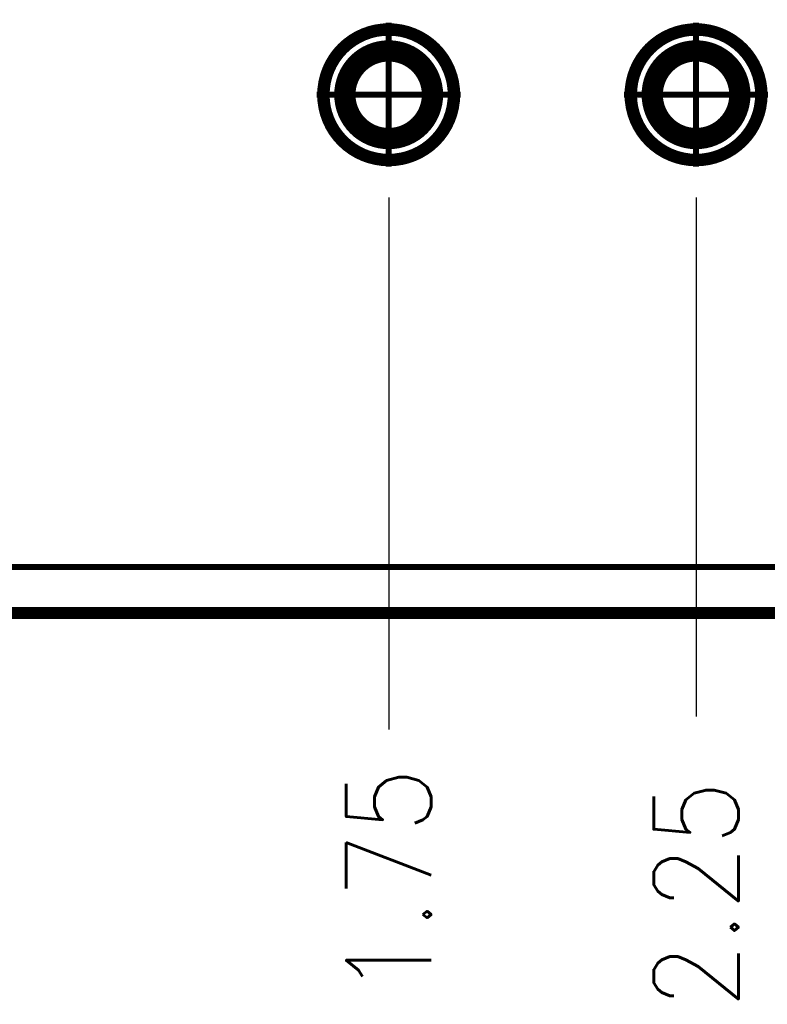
# Model space of a CAD drawing. Header units: millimetres. Extents: x 618 to 1482, y 17 to 575.
# Tile 77 of 96: x 1345 to 1376, y 147 to 187. Entities that reach past the tile are written whole.
import ezdxf

# ---------------------------------------------------------------- set-up
doc = ezdxf.new("R2010")
doc.units = ezdxf.units.MM
doc.linetypes.add('DOT_CENTER', pattern=[14, 12, -1, 0, -1])
doc.layers.add('1', color=7, linetype='Continuous')
doc.styles.add('CONVERTER_11', font='txt.shx', dxfattribs={"width": 0.9})
doc.dimstyles.new('ME10_DIM_24', dxfattribs={"dimtxt": 3.5, "dimasz": 0.18, "dimexe": 2.03, "dimexo": 1.27, "dimgap": 2.54, "dimtad": 1, "dimlfac": 0.03937, "dimzin": 4, "dimdsep": 46, "dimtxsty": 'CONVERTER_11', "dimsah": 1, "dimcen": 0.09, "dimclrd": 140, "dimclre": 140, "dimclrt": 4, "dimadec": 0, "dimazin": 0, "dimtfac": 1, "dimtdec": 4, "dimtix": 1, "dimtofl": 0, "dimtmove": 0, "dimatfit": 0, "dimfxl": 1, "dimtolj": 1, "dimtzin": 0, "dimarcsym": 0})
doc.dimstyles.new('ME10_DIM_25', dxfattribs={"dimtxt": 3.5, "dimasz": 0.18, "dimexe": 2.03, "dimexo": 1.27, "dimgap": 2.54, "dimtad": 1, "dimlfac": 0.03937, "dimzin": 4, "dimdsep": 46, "dimtxsty": 'CONVERTER_11', "dimsah": 1, "dimcen": 0.09, "dimclrd": 140, "dimclre": 140, "dimclrt": 4, "dimadec": 0, "dimazin": 0, "dimtfac": 1, "dimtdec": 4, "dimtix": 1, "dimtofl": 0, "dimtmove": 0, "dimatfit": 0, "dimfxl": 1, "dimtolj": 1, "dimtzin": 0, "dimarcsym": 0})

# ---------------------------------------------------------------- blocks, each defined once
blk = doc.blocks.new('CLS-M4-1_3__124', base_point=(1369.923, 181.404))
at = {"color": 7, "linetype": 'Continuous', "const_width": 0.5}
for points in [[(1370.173, 184.344, 1), (1375.553, 184.344, 1)], [(1370.863, 184.344, 1), (1374.863, 184.344, 1)], [(1371.242, 184.344, 1), (1374.484, 184.344, 1)]]:
    blk.add_lwpolyline(points, format="xyb", close=True, dxfattribs=at)
blk = doc.blocks.new('CLS-M4-1__127', base_point=(1357.223, 181.404))
at = {"color": 7, "linetype": 'Continuous', "const_width": 0.5}
for points in [[(1357.473, 184.344, 1), (1362.853, 184.344, 1)], [(1358.163, 184.344, 1), (1362.163, 184.344, 1)], [(1358.542, 184.344, 1), (1361.784, 184.344, 1)]]:
    blk.add_lwpolyline(points, format="xyb", close=True, dxfattribs=at)
blk = doc.blocks.new('Chassis_Octoclock_Ettus__128', base_point=(1315.463, 162.682))
at = {"color": 7, "linetype": 'Continuous', "const_width": 0.5}
for points in [[(1357.458, 184.344, 1), (1362.868, 184.344, 1)], [(1370.157, 184.344, 1), (1375.568, 184.344, 1)]]:
    blk.add_lwpolyline(points, format="xyb", close=True, dxfattribs=at)
at = {"color": 124, "linetype": 'Continuous', "const_width": 0.25}
blk.add_lwpolyline([(1316.792, 164.832), (1416.233, 164.832)], dxfattribs=at)
at = {"color": 7, "linetype": 'Continuous', "const_width": 0.5}
blk.add_lwpolyline([(1317.613, 162.932), (1415.413, 162.932)], dxfattribs=at)
at = {"layer": '1', "color": 30, "linetype": 'DOT_CENTER', "const_width": 0.25}
for points in [[(1360.163, 187.32), (1360.163, 181.369)], [(1372.863, 187.32), (1372.863, 181.369)], [(1363.138, 184.344), (1357.187, 184.344)], [(1375.838, 184.344), (1369.887, 184.344)]]:
    blk.add_lwpolyline(points, dxfattribs=at)
blk = doc.blocks.new('Assy_Chassis_Octoclock_Ettus__129', base_point=(1315.463, 162.682))
for name, p in [('Chassis_Octoclock_Ettus__128', (1315.463, 162.682)), ('CLS-M4-1__127', (1357.223, 181.404)), ('CLS-M4-1_3__124', (1369.923, 181.404))]:
    blk.add_blockref(name, p)
blk = doc.blocks.new('Assy_Octoclock_Ettus__130', base_point=(1305.75, 162.682))
blk.add_blockref('Assy_Chassis_Octoclock_Ettus__129', (1315.463, 162.682))
blk = doc.blocks.new('*D256')
at = {"layer": '1', "color": 140, "linetype": 'Continuous'}
blk.add_line((1372.863, 180.099), (1372.863, 158.649), dxfattribs=at)
at = {"layer": '1', "color": 4, "insert": (1374.613, 146.572), "char_height": 3.5, "attachment_point": 7, "rotation": 90, "line_spacing_factor": 0.60024, "style": 'CONVERTER_11'}
blk.add_mtext('2.25', dxfattribs=at)
blk = doc.blocks.new('*D257')
at = {"layer": '1', "color": 140, "linetype": 'Continuous'}
blk.add_line((1360.163, 180.099), (1360.163, 158.124), dxfattribs=at)
at = {"layer": '1', "color": 4, "insert": (1361.913, 147.097), "char_height": 3.5, "attachment_point": 7, "rotation": 90, "line_spacing_factor": 0.60024, "style": 'CONVERTER_11'}
blk.add_mtext('1.75', dxfattribs=at)
blk = doc.blocks.new('RIGHT1', base_point=(1363.259, 184.91))
blk.add_blockref('Assy_Octoclock_Ettus__130', (1305.75, 162.682))
at = {"layer": '1'}
for feature_location, offset, dimstyle, picture, middle in [((1372.863, 181.369), (0, -22.719), 'ME10_DIM_24', '*D256', (1372.863, 151.341)), ((1360.163, 181.369), (0, -23.244), 'ME10_DIM_25', '*D257', (1360.163, 151.341))]:
    dim = blk.add_ordinate_dim(feature_location=feature_location, offset=offset, dtype=1, origin=(1315.713, 164.832), dimstyle=dimstyle, dxfattribs=at)
    dim.commit()
    dim.dimension.update_dxf_attribs({"geometry": picture, "text_midpoint": middle})

msp = doc.modelspace()

# ---------------------------------------------------------------- block references
msp.add_blockref('RIGHT1', (1363.259, 184.91))

doc.saveas('drawing.dxf')
